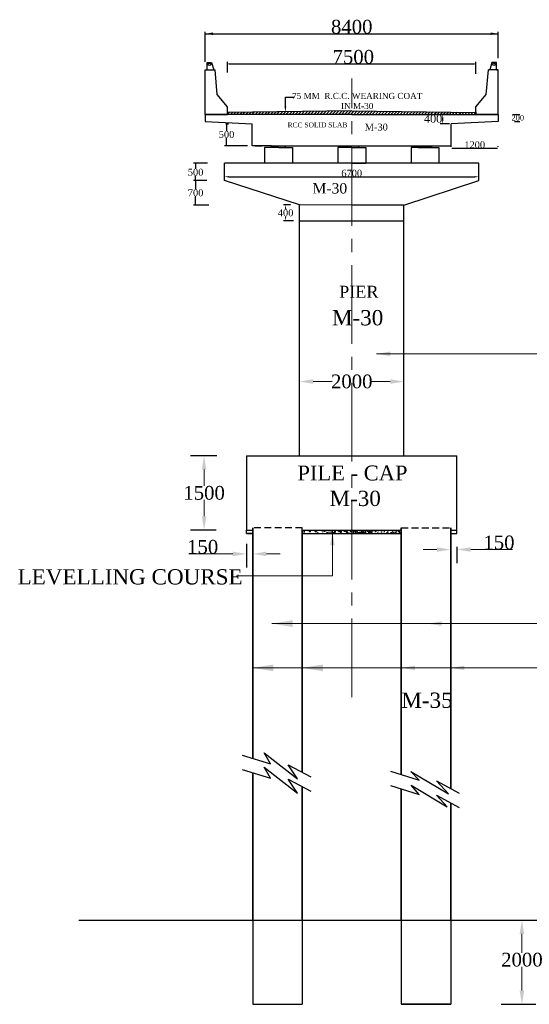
# Model space of a CAD drawing. Header units: millimetres. Extents: x -1995464 to 3071730, y 501735 to 805605.
# Tile 7 of 12: x 2824078 to 2861136, y 621152 to 692784. Entities that reach past the tile are written whole.
import ezdxf

# ---------------------------------------------------------------- set-up
doc = ezdxf.new("R2010")
doc.units = ezdxf.units.MM
doc.header["$MEASUREMENT"] = 0
for name, pattern in [('CENTER2', [28.575, 19.05, -3.175, 3.175, -3.175]), ('DASHED2', [0.375, 0.25, -0.125]), ('HIDDEN', [0.375, 0.25, -0.125])]:
    doc.linetypes.add(name, pattern=pattern)
doc.layers.add('CENTER LINE', color=1, linetype='CENTER2', lineweight=13)
doc.layers.add('Dimension', color=7, linetype='Continuous', lineweight=25)
doc.layers.add('plan', color=12, linetype='Continuous')
doc.layers.add('text', color=160, linetype='Continuous')
doc.styles.add('03', font='romant.shx')
doc.styles.get("Standard").update_dxf_attribs({"font": 'times.ttf'})
doc.dimstyles.new('2', dxfattribs={"dimtxt": 311, "dimasz": 300, "dimexe": 75, "dimexo": 75, "dimgap": 75, "dimtad": 1, "dimdec": 0, "dimzin": 0, "dimdsep": 46, "dimtxsty": '03', "dimblk": 'OBLIQUE', "dimcen": 0.09, "dimdle": 75, "dimclrd": 4, "dimclre": 4, "dimclrt": 1, "dimadec": 0, "dimazin": 0, "dimtfac": 1, "dimtdec": 0, "dimtofl": 0, "dimtmove": 0, "dimatfit": 3, "dimfxl": 1, "dimtolj": 1, "dimtzin": 0, "dimlwd": 18, "dimlwe": 18, "dimarcsym": 0})
doc.dimstyles.new('Abut-standard', dxfattribs={"dimtxt": 300, "dimasz": 200, "dimexe": 300, "dimexo": 50, "dimgap": 50, "dimtad": 0, "dimtih": 1, "dimtoh": 1, "dimdec": 0, "dimzin": 0, "dimdsep": 46, "dimtxsty": 'Standard', "dimblk": 'OBLIQUE', "dimcen": 0.09, "dimdle": 300, "dimclrd": 256, "dimclre": 256, "dimclrt": 256, "dimadec": 0, "dimazin": 0, "dimtp": 0.9995, "dimtm": 0.9995, "dimtfac": 1, "dimtdec": 0, "dimtix": 1, "dimtofl": 0, "dimtmove": 1, "dimatfit": 3, "dimfxl": 1, "dimtolj": 1, "dimtzin": 0, "dimlwd": 0, "dimlwe": 0, "dimarcsym": 0})
doc.dimstyles.get("Standard").update_dxf_attribs({"dimtxt": 400, "dimasz": 300, "dimexe": 150, "dimexo": 100, "dimgap": 0.09, "dimtad": 1, "dimtih": 1, "dimtoh": 1, "dimdec": 0, "dimzin": 0, "dimdsep": 46, "dimtxsty": 'Standard', "dimcen": 0.09, "dimadec": 0, "dimazin": 0, "dimtfac": 1, "dimtdec": 0, "dimtofl": 0, "dimtmove": 0, "dimatfit": 3, "dimfxl": 150, "dimtolj": 1, "dimtzin": 0, "dimarcsym": 0})
pattern_1 = [(0, (2782675.82995, 682533.6461), (0, 0.63423614), [])]
pattern_2 = [(45, (2782675.83, 682533.65), (-112.11817, 112.11817), [])]

# ---------------------------------------------------------------- blocks, each defined once
blk = doc.blocks.new('_Oblique')
at = {"color": 0, "linetype": 'ByBlock', "lineweight": -2}
blk.add_line((-0.5, -0.5), (0.5, 0.5), dxfattribs=at)
blk = doc.blocks.new('*D48')
at = {"color": 0, "lineweight": -2, "transparency": 16777216}
for p, q in [((2838403, 661055), (2836487, 661055)), ((2838371, 655655), (2836487, 655655))]:
    blk.add_line(p, q, dxfattribs=at)
at = {"color": 0, "lineweight": 13, "transparency": 16777216}
for p, q in [((2837487, 660055), (2837487, 658864)), ((2837487, 656655), (2837487, 657847))]:
    blk.add_line(p, q, dxfattribs=at)
at = {"color": 0, "transparency": 16777216}
for points in [[(2837321, 660055), (2837654, 660055), (2837487, 661055)], [(2837321, 656655), (2837654, 656655), (2837487, 655655)]]:
    blk.add_solid(points, dxfattribs=at)
at = {"layer": 'Defpoints', "color": 0, "transparency": 16777216}
for p in [(2837487, 661055), (2839403, 661055), (2839371, 655655)]:
    blk.add_point(p, dxfattribs=at)
at = {"color": 0, "transparency": 16777216, "insert": (2837487, 658355), "char_height": 1000, "attachment_point": 5}
blk.add_mtext('\\A1;1500', dxfattribs=at)
blk = doc.blocks.new('*D49')
at = {"color": 0, "lineweight": -2, "transparency": 16777216}
for p, q in [((2840574, 654655), (2840574, 652919)), ((2841024, 654655), (2841024, 652919))]:
    blk.add_line(p, q, dxfattribs=at)
at = {"color": 0, "lineweight": 13, "transparency": 16777216}
for p, q in [((2839574, 653919), (2836389, 653919)), ((2842024, 653919), (2843024, 653919))]:
    blk.add_line(p, q, dxfattribs=at)
at = {"color": 0, "transparency": 16777216}
for points in [[(2839574, 654086), (2839574, 653753), (2840574, 653919)], [(2842024, 654086), (2842024, 653753), (2841024, 653919)]]:
    blk.add_solid(points, dxfattribs=at)
at = {"layer": 'Defpoints', "color": 0, "transparency": 16777216}
for p in [(2840574, 655655), (2841024, 655655), (2840574, 653919)]:
    blk.add_point(p, dxfattribs=at)
at = {"color": 0, "transparency": 16777216, "insert": (2837384, 654428), "char_height": 1000, "attachment_point": 5}
blk.add_mtext('\\A1;150', dxfattribs=at)
blk = doc.blocks.new('*D50')
at = {"color": 0, "lineweight": 13, "transparency": 16777216}
for p, q in [((2854424, 654236), (2853424, 654236)), ((2856874, 654236), (2859924, 654236))]:
    blk.add_line(p, q, dxfattribs=at)
at = {"color": 0, "lineweight": -2, "transparency": 16777216}
for p, q in [((2855874, 654428), (2855874, 653236)), ((2855424, 653712), (2855424, 653236))]:
    blk.add_line(p, q, dxfattribs=at)
at = {"color": 0, "transparency": 16777216}
for points in [[(2854424, 654402), (2854424, 654069), (2855424, 654236)], [(2856874, 654402), (2856874, 654069), (2855874, 654236)]]:
    blk.add_solid(points, dxfattribs=at)
at = {"layer": 'Defpoints', "color": 0, "transparency": 16777216}
for p in [(2855874, 655428), (2855424, 654712), (2855874, 654236)]:
    blk.add_point(p, dxfattribs=at)
at = {"color": 0, "transparency": 16777216, "insert": (2858930, 654744), "char_height": 1000, "attachment_point": 5}
blk.add_mtext('\\A1;150', dxfattribs=at)
blk = doc.blocks.new('*D61')
at = {"color": 0, "lineweight": -2, "transparency": 16777216}
for p, q in [((2860274, 627274), (2861600, 627274)), ((2859087, 621152), (2861600, 621152))]:
    blk.add_line(p, q, dxfattribs=at)
at = {"color": 0, "lineweight": 13, "transparency": 16777216}
for p, q in [((2860600, 626274), (2860600, 624900)), ((2860600, 622152), (2860600, 623883))]:
    blk.add_line(p, q, dxfattribs=at)
at = {"color": 0, "transparency": 16777216}
for points in [[(2860434, 626274), (2860767, 626274), (2860600, 627274)], [(2860434, 622152), (2860767, 622152), (2860600, 621152)]]:
    blk.add_solid(points, dxfattribs=at)
at = {"layer": 'Defpoints', "color": 0, "transparency": 16777216}
for p in [(2859274, 627274), (2858087, 621152), (2860600, 621152)]:
    blk.add_point(p, dxfattribs=at)
at = {"color": 0, "transparency": 16777216, "insert": (2860600, 624392), "char_height": 1000, "attachment_point": 5}
blk.add_mtext('\\A1;2000', dxfattribs=at)
blk = doc.blocks.new('*D73')
at = {"color": 0, "lineweight": 13, "transparency": 16777216}
for p, q in [((2845424, 666459), (2846789, 666459)), ((2851024, 666459), (2849658, 666459))]:
    blk.add_line(p, q, dxfattribs=at)
at = {"color": 0, "transparency": 16777216}
for points in [[(2845424, 666626), (2845424, 666292), (2844424, 666459)], [(2851024, 666626), (2851024, 666292), (2852024, 666459)]]:
    blk.add_solid(points, dxfattribs=at)
at = {"layer": 'Defpoints', "color": 0, "transparency": 16777216}
for p in [(2844424, 666459), (2852024, 666459), (2852024, 666459)]:
    blk.add_point(p, dxfattribs=at)
at = {"color": 0, "transparency": 16777216, "insert": (2848224, 666459), "char_height": 1000, "attachment_point": 5}
blk.add_mtext('\\A1;2000', dxfattribs=at)
blk = doc.blocks.new('*D74')
at = {"color": 0, "linetype": 'ByBlock', "lineweight": -2, "ltscale": 2000, "transparency": 16777216}
for p, q in [((2855454, 683526), (2855454, 683576)), ((2855504, 683426), (2858829, 683426)), ((2858879, 683526), (2858879, 683576))]:
    blk.add_line(p, q, dxfattribs=at)
at = {"color": 0, "linetype": 'ByBlock', "ltscale": 2000, "transparency": 16777216}
for points in [[(2855504, 683434), (2855504, 683417), (2855454, 683426)], [(2858829, 683434), (2858829, 683417), (2858879, 683426)]]:
    blk.add_solid(points, dxfattribs=at)
at = {"layer": 'Defpoints', "color": 0, "linetype": 'ByBlock', "ltscale": 2000, "transparency": 16777216}
for p in [(2855454, 683426), (2858879, 683426), (2858879, 683426)]:
    blk.add_point(p, dxfattribs=at)
at = {"color": 0, "linetype": 'ByBlock', "lineweight": -2, "ltscale": 2000, "transparency": 16777216, "insert": (2857166, 683680), "char_height": 400, "attachment_point": 5}
blk.add_mtext('\\A1;{\\H1.25x;1200}', dxfattribs=at)
blk = doc.blocks.new('*D75')
at = {"color": 0, "linetype": 'ByBlock', "lineweight": -2, "ltscale": 2000, "transparency": 16777216}
for p, q in [((2838975, 681376), (2838975, 681509)), ((2839275, 681359), (2857171, 681359)), ((2857471, 681129), (2857471, 681509))]:
    blk.add_line(p, q, dxfattribs=at)
at = {"color": 0, "linetype": 'ByBlock', "ltscale": 2000, "transparency": 16777216}
for points in [[(2839275, 681409), (2839275, 681309), (2838975, 681359)], [(2857171, 681409), (2857171, 681309), (2857471, 681359)]]:
    blk.add_solid(points, dxfattribs=at)
at = {"layer": 'Defpoints', "color": 0, "linetype": 'ByBlock', "ltscale": 2000, "transparency": 16777216}
for p in [(2838975, 681276), (2857471, 681359), (2857471, 681029)]:
    blk.add_point(p, dxfattribs=at)
at = {"color": 0, "linetype": 'ByBlock', "lineweight": -2, "ltscale": 2000, "transparency": 16777216, "insert": (2848223, 681614), "char_height": 400, "attachment_point": 5}
blk.add_mtext('\\A1;{\\H1.25x;6700}', dxfattribs=at)
blk = doc.blocks.new('*D76')
at = {"color": 0, "linetype": 'ByBlock', "lineweight": -2, "ltscale": 2000, "transparency": 16777216}
for p, q in [((2837739, 682344), (2836719, 682344)), ((2836869, 682294), (2836869, 681941)), ((2836869, 681125), (2836869, 681432)), ((2837697, 681075), (2836719, 681075))]:
    blk.add_line(p, q, dxfattribs=at)
at = {"color": 0, "linetype": 'ByBlock', "ltscale": 2000, "transparency": 16777216}
for points in [[(2836861, 682294), (2836877, 682294), (2836869, 682344)], [(2836861, 681125), (2836877, 681125), (2836869, 681075)]]:
    blk.add_solid(points, dxfattribs=at)
at = {"layer": 'Defpoints', "color": 0, "linetype": 'ByBlock', "ltscale": 2000, "transparency": 16777216}
for p in [(2837839, 682344), (2836869, 681075), (2837797, 681075)]:
    blk.add_point(p, dxfattribs=at)
at = {"color": 0, "linetype": 'ByBlock', "lineweight": -2, "ltscale": 2000, "transparency": 16777216, "insert": (2836869, 681687), "char_height": 400, "attachment_point": 5}
blk.add_mtext('\\A1;{\\H1.25x;500}', dxfattribs=at)
blk = doc.blocks.new('*D77')
at = {"color": 0, "linetype": 'ByBlock', "lineweight": -2, "ltscale": 2000, "transparency": 16777216}
for p, q in [((2837697, 681075), (2836719, 681075)), ((2836869, 681025), (2836869, 680444)), ((2836869, 679352), (2836869, 679933)), ((2837839, 679302), (2836719, 679302))]:
    blk.add_line(p, q, dxfattribs=at)
at = {"color": 0, "linetype": 'ByBlock', "ltscale": 2000, "transparency": 16777216}
for points in [[(2836861, 681025), (2836877, 681025), (2836869, 681075)], [(2836861, 679352), (2836877, 679352), (2836869, 679302)]]:
    blk.add_solid(points, dxfattribs=at)
at = {"layer": 'Defpoints', "color": 0, "linetype": 'ByBlock', "ltscale": 2000, "transparency": 16777216}
for p in [(2836869, 681075), (2837797, 681075), (2837939, 679302)]:
    blk.add_point(p, dxfattribs=at)
at = {"color": 0, "linetype": 'ByBlock', "lineweight": -2, "ltscale": 2000, "transparency": 16777216, "insert": (2836869, 680188), "char_height": 400, "attachment_point": 5}
blk.add_mtext('\\A1;{\\H1.25x;700}', dxfattribs=at)
blk = doc.blocks.new('*D78')
at = {"color": 0, "linetype": 'ByBlock', "lineweight": -2, "ltscale": 2000, "transparency": 16777216}
for p, q in [((2839080, 685214), (2839269, 685214)), ((2839119, 685164), (2839119, 684686)), ((2839119, 683662), (2839119, 684177)), ((2840646, 683612), (2838969, 683612))]:
    blk.add_line(p, q, dxfattribs=at)
at = {"color": 0, "linetype": 'ByBlock', "ltscale": 2000, "transparency": 16777216}
for points in [[(2839111, 685164), (2839128, 685164), (2839119, 685214)], [(2839111, 683662), (2839128, 683662), (2839119, 683612)]]:
    blk.add_solid(points, dxfattribs=at)
at = {"layer": 'Defpoints', "color": 0, "linetype": 'ByBlock', "ltscale": 2000, "transparency": 16777216}
for p in [(2838980, 685214), (2839119, 683612), (2840746, 683612)]:
    blk.add_point(p, dxfattribs=at)
at = {"color": 0, "linetype": 'ByBlock', "lineweight": -2, "ltscale": 2000, "transparency": 16777216, "insert": (2839119, 684432), "char_height": 400, "attachment_point": 5}
blk.add_mtext('\\A1;{\\H1.25x;500}', dxfattribs=at)
blk = doc.blocks.new('*D79')
at = {"color": 0, "linetype": 'ByBlock', "lineweight": -2, "ltscale": 2000, "transparency": 16777216}
for p, q in [((2839189, 688934), (2839189, 689715)), ((2839289, 689565), (2857159, 689565)), ((2857259, 688852), (2857259, 689715))]:
    blk.add_line(p, q, dxfattribs=at)
at = {"color": 0, "linetype": 'ByBlock', "ltscale": 2000, "transparency": 16777216}
for points in [[(2839289, 689582), (2839289, 689548), (2839189, 689565)], [(2857159, 689582), (2857159, 689548), (2857259, 689565)]]:
    blk.add_solid(points, dxfattribs=at)
at = {"layer": 'Defpoints', "color": 0, "linetype": 'ByBlock', "ltscale": 2000, "transparency": 16777216}
for p in [(2857259, 689565), (2839189, 688834), (2857259, 688752)]:
    blk.add_point(p, dxfattribs=at)
at = {"color": 0, "linetype": 'ByBlock', "lineweight": -2, "ltscale": 2000, "transparency": 16777216, "insert": (2848337, 690075), "char_height": 400, "attachment_point": 5}
blk.add_mtext('\\A1;{\\H2.5x;7500}', dxfattribs=at)
blk = doc.blocks.new('*D80')
at = {"color": 0, "linetype": 'ByBlock', "lineweight": -2, "ltscale": 2000, "transparency": 16777216}
for p, q in [((2859921, 685895), (2860450, 685895)), ((2860300, 685845), (2860300, 685845)), ((2860057, 685388), (2860450, 685388)), ((2860300, 685438), (2860300, 685438))]:
    blk.add_line(p, q, dxfattribs=at)
at = {"color": 0, "linetype": 'ByBlock', "ltscale": 2000, "transparency": 16777216}
for points in [[(2860292, 685845), (2860308, 685845), (2860300, 685895)], [(2860292, 685438), (2860308, 685438), (2860300, 685388)]]:
    blk.add_solid(points, dxfattribs=at)
at = {"layer": 'Defpoints', "color": 0, "linetype": 'ByBlock', "ltscale": 2000, "transparency": 16777216}
for p in [(2859821, 685895), (2860300, 685895), (2859957, 685388)]:
    blk.add_point(p, dxfattribs=at)
at = {"color": 0, "linetype": 'ByBlock', "lineweight": -2, "ltscale": 2000, "transparency": 16777216, "insert": (2860300, 685642), "char_height": 400, "attachment_point": 5}
blk.add_mtext('\\A1;200', dxfattribs=at)
blk = doc.blocks.new('*D81')
at = {"color": 0, "linetype": 'ByBlock', "lineweight": -2, "ltscale": 2000, "transparency": 16777216}
for p, q in [((2837569, 689726), (2837569, 691908)), ((2837669, 691758), (2858779, 691758)), ((2858879, 689988), (2858879, 691908))]:
    blk.add_line(p, q, dxfattribs=at)
at = {"color": 0, "linetype": 'ByBlock', "ltscale": 2000, "transparency": 16777216}
for points in [[(2837669, 691775), (2837669, 691741), (2837569, 691758)], [(2858779, 691775), (2858779, 691741), (2858879, 691758)]]:
    blk.add_solid(points, dxfattribs=at)
at = {"layer": 'Defpoints', "color": 0, "linetype": 'ByBlock', "ltscale": 2000, "transparency": 16777216}
for p in [(2858879, 691758), (2858879, 689888), (2837569, 689626)]:
    blk.add_point(p, dxfattribs=at)
at = {"color": 0, "linetype": 'ByBlock', "lineweight": -2, "ltscale": 2000, "transparency": 16777216, "insert": (2848224, 692267), "char_height": 400, "attachment_point": 5}
blk.add_mtext('\\A1;{\\H2.5x;8400}', dxfattribs=at)
blk = doc.blocks.new('*D82')
at = {"color": 0, "linetype": 'DASHED2', "lineweight": -2, "transparency": 16777216}
for p, q in [((2843806, 679305), (2843263, 679305)), ((2843985, 678159), (2843263, 678159))]:
    blk.add_line(p, q, dxfattribs=at)
at = {"color": 0, "lineweight": -2, "transparency": 16777216}
for p, q in [((2843413, 679005), (2843413, 678986)), ((2843413, 678459), (2843413, 678477))]:
    blk.add_line(p, q, dxfattribs=at)
at = {"color": 0, "transparency": 16777216}
for points in [[(2843363, 679005), (2843463, 679005), (2843413, 679305)], [(2843363, 678459), (2843463, 678459), (2843413, 678159)]]:
    blk.add_solid(points, dxfattribs=at)
at = {"layer": 'Defpoints', "color": 0, "transparency": 16777216}
for p in [(2843906, 679305), (2843413, 678159), (2844085, 678159)]:
    blk.add_point(p, dxfattribs=at)
at = {"color": 0, "transparency": 16777216, "insert": (2843413, 678732), "char_height": 400, "attachment_point": 5}
blk.add_mtext('\\A1;{\\H1.25x;400}', dxfattribs=at)

msp = doc.modelspace()

# ---------------------------------------------------------------- hatches: boundary and pattern name
h = msp.add_hatch()
h.set_pattern_fill('ANSI31', color=256, scale=1268.472281, style=0)
h.set_pattern_definition(pattern_2)
h.paths.add_polyline_path([(2839188.5, 686028.6), (2839188.5, 685895.3), (2848223.7, 685895.3), (2848223.7, 686149.3)])
h = msp.add_hatch()
h.set_pattern_fill('ANSI31', color=256, scale=1268.472281, style=0)
h.set_pattern_definition(pattern_2)
h.paths.add_polyline_path([(2857258.9, 685895.3), (2857258.9, 686028.6), (2848225, 686149.3), (2848223.7, 686149.3), (2848223.7, 685895.3)])
h = msp.add_hatch()
h.set_pattern_fill('_USER', color=256, scale=0.634236, style=0, pattern_type=0)
h.set_pattern_definition(pattern_1)
h.paths.add_polyline_path([(2843403.5, 683612), (2842388.7, 683612), (2842388.7, 683485.2), (2842896.1, 683485.2), (2843403.5, 683485.2)])
h.paths.add_polyline_path([(2848731.1, 683612), (2848223.7, 683612), (2848223.7, 683485.2), (2848731.1, 683485.2)])
h.paths.add_polyline_path([(2848223.7, 683612), (2847716.3, 683612), (2847716.3, 683485.2), (2848223.7, 683485.2)])
h = msp.add_hatch()
h.set_pattern_fill('_USER', color=256, scale=0.634236, style=0, pattern_type=0)
h.set_pattern_definition(pattern_1)
h.paths.add_polyline_path([(2854058.7, 683612), (2853043.9, 683612), (2853043.9, 683485.2), (2853551.3, 683485.2), (2854058.7, 683485.2)])
h = msp.add_hatch()
h.set_pattern_fill('AR-CONC', color=0, scale=83.333335, style=0)
h.set_pattern_definition([(50, (-687164.3, 106614.3), (597.71683, -52.29345), [62.5, -687.50001]), (355, (-687164.3, 106614.3), (-115.62611, 626.82679), [50, -550.00001]), (100.4514, (-687114.5, 106609.94), (482.09116, 574.53296), [53.11683, -584.2851]), (46.1842, (-687164.3, 106781), (889.36756, -137.93251), [93.75, -1031.25002]), (96.6356, (-687090.2, 106769.5), (778.8856, 811.7649), [79.67524, -876.42752]), (351.1842, (-687164.3, 106781), (778.88497, 811.76552), [75, -825.00002]), (21, (-687080.96, 106739.3), (497.422553, -335.51575), [62.5, -687.50001]), (326, (-687080.96, 106739.3), (202.76278, 604.29172), [50, -550.00001]), (71.4514, (-687039.5, 106711.34), (700.18554, 268.77542), [53.11683, -584.2851]), (37.5, (-687164.3, 106614.3), (10.133213, 277.41155), [0, -543.333344, 0, -558.333345, 0, -552.083344]), (7.5, (-687164.3, 106614.3), (219.22462, 328.676433), [0, -318.33334, 0, -530.833344, 0, -210.41667]), (327.5, (-687350.12, 106614.3), (444.852039, -18.795727), [0, -208.333337, 0, -650.000013, 0, -862.500017]), (317.5, (-687433.46, 106614.3), (485.988484, 83.42082), [0, -270.83334, 0, -431.666675, 0, -612.50001])])
h.paths.add_polyline_path([(2851823.7, 655405.3), (2851823.7, 655655.3), (2846757.2, 655655.3), (2846757.2, 655405.3)])
at = {"layer": 'plan', "linetype": 'Continuous', "lineweight": 0}
h = msp.add_hatch(dxfattribs=at)
h.set_pattern_fill('AR-CONC', color=0, scale=83.333335, style=0)
h.set_pattern_definition([(50, (-689412.1, 106614.3), (597.71683, -52.29345), [62.5, -687.50001]), (355, (-689412.1, 106614.3), (-115.62611, 626.82679), [50, -550.00001]), (100.4514, (-689362.3, 106609.94), (482.09116, 574.53296), [53.11683, -584.2851]), (46.1842, (-689412.1, 106781), (889.36756, -137.93251), [93.75, -1031.25002]), (96.6356, (-689338, 106769.5), (778.8856, 811.7649), [79.67524, -876.42752]), (351.1842, (-689412.1, 106781), (778.88497, 811.76552), [75, -825.00002]), (21, (-689328.77, 106739.3), (497.422553, -335.51575), [62.5, -687.50001]), (326, (-689328.8, 106739.3), (202.76278, 604.29172), [50, -550.00001]), (71.4514, (-689287.3, 106711.34), (700.18554, 268.77542), [53.11683, -584.2851]), (37.5, (-689412.1, 106614.3), (10.133213, 277.41155), [0, -543.333344, 0, -558.333345, 0, -552.083344]), (7.5, (-689412.1, 106614.3), (219.22462, 328.676433), [0, -318.33334, 0, -530.833344, 0, -210.41667]), (327.5, (-689597.94, 106614.3), (444.852039, -18.795727), [0, -208.333337, 0, -650.000013, 0, -862.500017]), (317.5, (-689681.27, 106614.3), (485.988484, 83.42082), [0, -270.83334, 0, -431.666675, 0, -612.50001])])
h.paths.add_polyline_path([(2849667.9, 655405.3), (2849667.9, 655655.3), (2844623.7, 655655.3), (2844623.7, 655405.3)])

# ---------------------------------------------------------------- linework, layer by layer
for p, q in [((2837568.5, 691758), (2858878.9, 691758)), ((2848223.7, 685895.3), (2837568.5, 685895.3)), ((2837568.5, 685895.3), (2837568.5, 685387.9)), ((2848223.7, 685895.3), (2838710.1, 685895.3)), ((2848225, 686149.3), (2839188.5, 686028.6)), ((2848223.7, 685895.3), (2858878.9, 685895.3)), ((2848223.7, 685895.3), (2857737.2, 685895.3)), ((2848225, 686149.3), (2857258.9, 686028.6)), ((2858878.9, 685387.9), (2855454, 685206.5)), ((2855454, 683612), (2855454, 685206.5)), ((2842388.7, 683612), (2840993.4, 683612)), ((2841198.4, 683612), (2841699.5, 683612)), ((2842896.1, 683485.2), (2841881.3, 683485.2)), ((2841881.3, 683485.2), (2841881.3, 682343.6)), ((2842388.7, 683612), (2843403.5, 683612)), ((2842388.7, 683485.2), (2842388.7, 683612)), ((2842896.1, 683485.2), (2842388.7, 683485.2)), ((2842896.1, 683485.2), (2843403.5, 683485.2)), ((2842896.1, 683485.2), (2843910.9, 683485.2)), ((2843403.5, 683485.2), (2843403.5, 683612)), ((2843403.5, 683612), (2853043.9, 683612)), ((2843910.9, 683485.2), (2843910.9, 682343.6)), ((2848223.7, 683485.2), (2847208.9, 683485.2)), ((2847208.9, 683485.2), (2847208.9, 682343.6)), ((2847716.3, 683485.2), (2847716.3, 683612)), ((2847716.3, 683612), (2848731.1, 683612)), ((2848223.7, 683485.2), (2847716.3, 683485.2)), ((2848223.7, 683485.2), (2849238.5, 683485.2)), ((2848223.7, 683485.2), (2848731.1, 683485.2)), ((2848731.1, 683485.2), (2848731.1, 683612)), ((2849238.5, 683485.2), (2849238.5, 682343.6)), ((2853551.3, 683485.2), (2852536.5, 683485.2)), ((2852536.5, 683485.2), (2852536.5, 682343.6)), ((2853043.9, 683612), (2854058.7, 683612)), ((2853043.9, 683485.2), (2853043.9, 683612)), ((2853551.3, 683485.2), (2853043.9, 683485.2)), ((2853551.3, 683485.2), (2854058.7, 683485.2)), ((2853551.3, 683485.2), (2854566, 683485.2)), ((2854058.7, 683485.2), (2854058.7, 683612)), ((2854058.7, 683612), (2855454, 683612)), ((2854566, 683485.2), (2854566, 682343.6)), ((2838974.8, 681075.1), (2838974.8, 682343.6)), ((2857471.3, 682342.5), (2840036.8, 682343.6)), ((2848223.7, 682343.6), (2849238.5, 682343.6)), ((2857470, 681075.1), (2857471.3, 682334.3)), ((2844423.1, 661055.3), (2844423.1, 679304.8)), ((2852023.1, 661055.3), (2852023.1, 679304.8))]:
    msp.add_line(p, q)
at = {"ltscale": 2}
for p, q in [((2838132.3, 691761.6), (2858315.1, 691761.6)), ((2858878.9, 691883.2), (2858878.9, 691886.9)), ((2840036.8, 682343.6), (2838974.8, 682343.6)), ((2838974.8, 681529.6), (2838974.8, 681539.2)), ((2844423.1, 679304.8), (2838974.8, 681075.1)), ((2852023.1, 679301.7), (2857470, 681075.1)), ((2848223.1, 679301.7), (2844423.1, 679304.8)), ((2852023.1, 679301.7), (2848223.1, 679301.7))]:
    msp.add_line(p, q, dxfattribs=at)
at = {"color": 0}
for p, q in [((2837568.5, 687335.3), (2837568.5, 689135.3)), ((2837568.5, 689135.3), (2838288.5, 689135.3)), ((2837568.5, 689135.3), (2837705.3, 689135.3)), ((2837705.3, 689135.3), (2837705.3, 689675.3)), ((2837705.3, 689135.3), (2837705.3, 689675.3)), ((2837705.3, 689675.3), (2838037.3, 689675.3)), ((2838037.3, 689675.3), (2838191.1, 689135.3)), ((2838449.3, 687335.3), (2838288.5, 689135.3)), ((2857998.1, 687335.3), (2858158.9, 689135.3)), ((2858878.9, 689135.3), (2858158.9, 689135.3)), ((2858410, 689675.3), (2858256.2, 689135.3)), ((2858742.1, 689675.3), (2858410, 689675.3)), ((2858742.1, 689135.3), (2858742.1, 689675.3)), ((2858742.1, 689135.3), (2858742.1, 689675.3)), ((2858742.1, 689135.3), (2858742.1, 689675.3)), ((2858742.1, 689135.3), (2858742.1, 689675.3)), ((2858742.1, 689135.3), (2858878.9, 689135.3)), ((2858878.9, 687335.3), (2858878.9, 689135.3)), ((2858878.9, 687335.3), (2858878.9, 689135.3)), ((2858878.9, 685895.3), (2858878.9, 688213.5)), ((2837568.5, 686435.3), (2837568.5, 687335.3)), ((2839188.5, 686435.3), (2838449.3, 687335.3)), ((2857258.9, 686435.3), (2857998.1, 687335.3)), ((2858878.9, 686435.3), (2858878.9, 687335.3)), ((2858878.9, 686435.3), (2858878.9, 687335.3)), ((2837568.5, 685895.3), (2837568.5, 686435.3)), ((2839188.5, 685895.3), (2839188.5, 686435.3)), ((2839188.5, 685895.3), (2839188.5, 686435.3)), ((2857258.9, 685895.3), (2857258.9, 686435.3)), ((2858878.9, 685895.3), (2858878.9, 686656.4)), ((2858878.9, 685895.3), (2858878.9, 686435.3)), ((2858878.9, 685895.3), (2858878.9, 686435.3)), ((2837568.5, 685895.3), (2837568.5, 686075.3)), ((2837568.5, 685895.3), (2839188.5, 685895.3)), ((2837568.5, 685895.3), (2839188.5, 685895.3)), ((2839188.5, 686075.3), (2839188.5, 685895.3)), ((2857258.9, 686075.3), (2857258.9, 685895.3)), ((2858878.9, 685895.3), (2857258.9, 685895.3)), ((2858878.9, 685895.3), (2858878.9, 686075.3)), ((2858878.9, 685895.3), (2858878.9, 686075.3)), ((2858878.9, 685895.3), (2858878.9, 686075.3)), ((2858878.9, 685895.3), (2858878.9, 685387.9)), ((2844423.1, 678158.6), (2852023.1, 678158.6)), ((2840573.7, 655655.3), (2841023.7, 655655.3)), ((2840573.7, 655655.3), (2841023.7, 655655.3)), ((2840573.7, 655655.3), (2841023.7, 655655.3)), ((2840573.7, 655405.3), (2840573.7, 655655.3)), ((2841023.7, 655655.3), (2841023.7, 655821.9)), ((2844623.7, 655655.3), (2844623.7, 655821.9)), ((2844623.7, 655655.3), (2851823.7, 655655.3)), ((2851823.7, 655655.3), (2851823.7, 655655.3)), ((2855423.7, 655655.3), (2855423.7, 655821.9)), ((2855423.7, 655655.3), (2855873.7, 655655.3)), ((2855873.7, 655405.3), (2855873.7, 655655.3)), ((2841023.7, 655405.3), (2840573.7, 655405.3)), ((2840573.7, 655405.3), (2841023.7, 655405.3)), ((2841023.7, 655405.3), (2840573.7, 655405.3)), ((2844623.7, 655405.3), (2851823.7, 655405.3)), ((2855423.7, 655405.3), (2855873.7, 655405.3)), ((2848223.7, 643406.7), (2848223.7, 643406.7))]:
    msp.add_line(p, q, dxfattribs=at)
at = {"color": 0, "linetype": 'ByBlock', "lineweight": -2, "ltscale": 2000}
msp.add_line((2843397.9, 686488.4), (2843397.9, 687139.3), dxfattribs=at)
at = {"color": 0, "ltscale": 20}
for p, q in [((2843397.9, 687139.3), (2844047.4, 687139.3)), ((2854840.2, 685453.9), (2854840.2, 685650.3)), ((2837568.5, 685387.9), (2840993.4, 685213.7)), ((2840993.4, 683612), (2840993.4, 685213.7))]:
    msp.add_line(p, q, dxfattribs=at)
at = {"ltscale": 2000}
for p, q in [((2855330.7, 685897.8), (2854654.6, 685897.8)), ((2855330.7, 685206.5), (2854654.6, 685206.5)), ((2840253.8, 639278.5), (2842317.1, 638635.8)), ((2842317.1, 638635.8), (2841846.5, 639445.4)), ((2841846.5, 639445.4), (2844280.6, 637549.8)), ((2842317.1, 637594.5), (2841846.5, 638404.2)), ((2841846.5, 638404.2), (2844280.6, 636508.5)), ((2843593.6, 638583.6), (2845246.9, 637694.4)), ((2844280.6, 637549.8), (2843593.6, 638583.6)), ((2840253.8, 638237.2), (2842317.1, 637594.5)), ((2843593.6, 637542.3), (2845246.9, 636653.1)), ((2844280.6, 636508.5), (2843593.6, 637542.3)), ((2851053.8, 638103.1), (2853117.1, 637460.4)), ((2853117.1, 637460.4), (2852519.1, 638084.7)), ((2852519.1, 638084.7), (2855262.4, 636472.9)), ((2851053.8, 637061.8), (2853117.1, 636419.1)), ((2853117.1, 636419.1), (2852541.3, 637093.6)), ((2852541.3, 637093.6), (2855165.9, 635511)), ((2854393.6, 637408.2), (2856046.9, 636519)), ((2855262.4, 636472.9), (2854393.6, 637408.2)), ((2854393.6, 636366.9), (2856046.9, 635477.7)), ((2855165.9, 635511), (2854393.6, 636366.9))]:
    msp.add_line(p, q, dxfattribs=at)
at = {"color": 0, "ltscale": 2}
for p, q in [((2840573.7, 661055.3), (2840573.7, 655655.3)), ((2855873.7, 655655.3), (2855873.7, 661055.3)), ((2855423.7, 621151.6), (2851823.7, 621151.6))]:
    msp.add_line(p, q, dxfattribs=at)
at = {"color": 1, "linetype": 'Continuous', "ltscale": 1000}
for p, q in [((2840573.7, 661055.3), (2855873.7, 661055.3)), ((2828384, 627275.8), (2916970.7, 627275.8)), ((2841023.7, 627275.8), (2841023.7, 621151.6)), ((2844623.7, 627275.8), (2844623.7, 621151.6)), ((2851823.7, 627275.8), (2851823.7, 621151.6)), ((2855423.7, 627275.8), (2855423.7, 621151.6)), ((2841023.7, 621151.6), (2844623.7, 621151.6)), ((2841023.7, 621151.6), (2844623.7, 621151.6)), ((2851823.7, 621151.6), (2855423.7, 621151.6))]:
    msp.add_line(p, q, dxfattribs=at)
at = {"color": 0, "linetype": 'HIDDEN', "ltscale": 2000}
for p, q in [((2844623.7, 655821.9), (2841023.7, 655821.9)), ((2851823.7, 655821.9), (2855423.7, 655821.9))]:
    msp.add_line(p, q, dxfattribs=at)
at = {"lineweight": 35, "ltscale": 2000}
for p, q in [((2841023.7, 655821.9), (2841023.7, 639038.7)), ((2841023.7, 655655.3), (2841023.7, 639038.7)), ((2844623.7, 655655.3), (2844623.7, 638029.6)), ((2851823.7, 637863.3), (2851823.7, 655821.9)), ((2851823.7, 655655.3), (2851823.7, 637863.3)), ((2855423.7, 655821.9), (2855423.7, 636854.2)), ((2855423.7, 655655.3), (2855423.7, 636854.2)), ((2841023.7, 637997.4), (2841023.7, 627275.8)), ((2844623.7, 636988.3), (2844623.7, 627275.8)), ((2851823.7, 627275.8), (2851823.7, 636822)), ((2851823.7, 636822), (2851823.7, 627275.8)), ((2855423.7, 635812.9), (2855423.7, 627275.8)), ((2855423.7, 635812.9), (2855423.7, 627275.8))]:
    msp.add_line(p, q, dxfattribs=at)
at = {"color": 0, "lineweight": 13}
msp.add_line((2846821.9, 652332), (2839852.6, 652332), dxfattribs=at)
at = {"color": 0}
for centre in [(2837881.1, 689530.6), (2858566.2, 689530.6)]:
    msp.add_circle(centre, 90, dxfattribs=at)
at = {"ltscale": 2}
for points in [[(2838132.3, 691855.6), (2838132.3, 691667.7), (2837568.5, 691761.6)], [(2858315.1, 691855.6), (2858315.1, 691667.7), (2858878.9, 691761.6)]]:
    msp.add_solid(points, dxfattribs=at)
at = {"color": 0, "linetype": 'ByBlock', "lineweight": -2, "ltscale": 2000}
msp.add_solid([(2843328.5, 686488.4), (2843467.4, 686488.4), (2843397.9, 686071.6)], dxfattribs=at)
at = {"color": 0, "ltscale": 20}
msp.add_solid([(2854798.9, 685650.3), (2854881.4, 685650.3), (2854840.2, 685897.8)], dxfattribs=at)
at = {"ltscale": 2000}
msp.add_solid([(2854798.9, 685453.9), (2854881.4, 685453.9), (2854840.2, 685206.5)], dxfattribs=at)
at = {"layer": 'CENTER LINE', "ltscale": 300}
msp.add_line((2848223.7, 643493.8), (2848223.7, 688500.6), dxfattribs=at)

# ---------------------------------------------------------------- texts
at = {"ltscale": 2, "insert": (2848621.5, 687461.6), "char_height": 440.859, "width": 12858.574, "attachment_point": 2}
msp.add_mtext('\\pxi-3,l3,t3;75 MM  R.C.C. WEARING COAT\\PIN M-30', dxfattribs=at)
at = {"linetype": 'CENTER2', "insert": (2854142.6, 685574.2), "char_height": 587.81, "attachment_point": 5}
msp.add_mtext('400', dxfattribs=at)
at = {"color": 0, "char_height": 500, "width": 4796.72, "attachment_point": 1}
for s, insert in [('{\\H0.7111x;RCC SOLID\\fTimes New Roman|b0|i0|c204|p18; SLAB\\H1.406x; }', (2843561.8, 685307.5)), ('M-30', (2849172.1, 685219.7))]:
    msp.add_mtext(s, dxfattribs=dict(at, insert=insert))
at = {"insert": (2846631.5, 680511), "char_height": 751.69, "attachment_point": 5}
msp.add_mtext('M-30', dxfattribs=at)
at = {"layer": 'text', "color": 0, "lineweight": 20}
for s, height, p in [('PIER ', 875, (2847308.4, 672554.4)), ('M-30', 1111.11, (2846789.1, 670548.1)), ('  PILE - CAP', 1083.333, (2843459.8, 659264.5)), ('M-30', 1111.11, (2846610.3, 657404.5)), ('LEVELLING COURSE', 1111.111, (2823924.7, 651696.7)), ('M-35', 1111.11, (2851833.6, 642719.4))]:
    msp.add_text(s, height=height, dxfattribs=at).set_placement(p)

# ---------------------------------------------------------------- dimensions: what is measured, and where the dimension line sits
at = {"color": 0, "linetype": 'ByBlock', "lineweight": -2, "ltscale": 2000}
for base, p1, p2, text, override, picture, middle in [((2858878.9, 691758), (2837568.5, 689626.4), (2858878.9, 689888), '{\\H2.5x;8400}', {"dimasz": 100}, '*D81', (2848223.7, 692266.7)), ((2858878.9, 683425.8), (2855454, 683425.8), (2858878.9, 683425.8), '{\\H1.25x;1200}', {"dimasz": 50}, '*D74', (2857166.4, 683680.2))]:
    dim = msp.add_linear_dim(base=base, p1=p1, p2=p2, text=text, dimstyle='Standard', override=override, dxfattribs=at)
    dim.commit()
    dim.dimension.update_dxf_attribs({"geometry": picture, "text_midpoint": middle})
for base, p1, p2, text, override, picture, middle in [((2857258.9, 689565), (2839188.5, 688834.2), (2857258.9, 688752.3), '{\\H2.5x;7500}', {"dimasz": 100}, '*D79', (2848337.5, 689565)), ((2857471.3, 681359.2), (2838974.8, 681275.8), (2857471.3, 681029.2), '{\\H1.25x;6700}', {"dimasz": 300}, '*D75', (2848223, 681359.2))]:
    dim = msp.add_linear_dim(base=base, p1=p1, p2=p2, text=text, dimstyle='Standard', override=override, dxfattribs=at)
    dim.commit()
    dim.dimension.update_dxf_attribs({"geometry": picture, "text_midpoint": middle, "dimtype": 160})
for base, p1, p2, text, picture, middle in [((2860300, 685895.3), (2859956.9, 685387.9), (2859821, 685895.3), '200', '*D80', (2860300, 685641.6)), ((2839119.5, 683612), (2838979.6, 685213.7), (2840745.9, 683612), '{\\H1.25x;500}', '*D78', (2839119.5, 684431.5)), ((2836869.2, 681075.1), (2837838.8, 682343.6), (2837797, 681075.1), '{\\H1.25x;500}', '*D76', (2836869.2, 681686.9)), ((2836869.2, 681075.1), (2837938.7, 679301.7), (2837797, 681075.1), '{\\H1.25x;700}', '*D77', (2836869.2, 680188.4))]:
    dim = msp.add_linear_dim(base=base, p1=p1, p2=p2, angle=90, text=text, dimstyle='Standard', override={"dimasz": 50}, dxfattribs=at)
    dim.commit()
    dim.dimension.update_dxf_attribs({"geometry": picture, "text_midpoint": middle, "dimtype": 160})
dim = msp.add_linear_dim(base=(2843413, 678158.6), p1=(2843906.1, 679304.8), p2=(2844085, 678158.6), angle=90, text='{\\H1.25x;400}', dimstyle='Standard')
dim.commit()
dim.dimension.update_dxf_attribs({"geometry": '*D82', "text_midpoint": (2843413, 678731.7)})
dim = msp.add_linear_dim(base=(2852023.6, 666458.9), p1=(2844423.6, 666458.9), p2=(2852023.6, 666458.9), text='2000', dimstyle='Standard', override={"dimtxt": 1000, "dimasz": 1000, "dimexe": 1000, "dimexo": 1000, "dimtad": 0, "dimdle": 500, "dimfxl": 300, "dimlwd": 13})
dim.commit()
dim.dimension.update_dxf_attribs({"geometry": '*D73', "text_midpoint": (2848223.6, 666458.9)})
at = {"color": 0}
dim = msp.add_linear_dim(base=(2837487.5, 661055.3), p1=(2839371.4, 655655.3), p2=(2839403.1, 661055.3), angle=90, text='1500', dimstyle='Standard', override={"dimtxt": 1000, "dimasz": 1000, "dimexe": 1000, "dimexo": 1000, "dimdle": 500, "dimfxl": 300, "dimlwd": 13}, dxfattribs=at)
dim.commit()
dim.dimension.update_dxf_attribs({"geometry": '*D48', "text_midpoint": (2837487.5, 658355.3)})
for base, p1, p2, picture, middle in [((2840573.7, 653919.4), (2841023.7, 655655.3), (2840573.7, 655655.3), '*D49', (2837383.7, 653919.4)), ((2855873.7, 654235.6), (2855423.7, 654712.1), (2855873.7, 655427.6), '*D50', (2858929.7, 654235.6))]:
    dim = msp.add_linear_dim(base=base, p1=p1, p2=p2, text='150', dimstyle='Standard', override={"dimtxt": 1000, "dimasz": 1000, "dimexe": 1000, "dimexo": 1000, "dimsah": 1, "dimdle": 500, "dimfxl": 300, "dimlwd": 13}, dxfattribs=at)
    dim.commit()
    dim.dimension.update_dxf_attribs({"geometry": picture, "text_midpoint": middle, "dimtype": 160})
dim = msp.add_linear_dim(base=(2860600.3, 621151.6), p1=(2859274.5, 627273.6), p2=(2858087.1, 621151.6), angle=90, text='2000', dimstyle='Standard', override={"dimtxt": 1000, "dimasz": 1000, "dimexe": 1000, "dimexo": 1000, "dimsah": 1, "dimdle": 500, "dimfxl": 300, "dimlwd": 13}, dxfattribs=at)
dim.commit()
dim.dimension.update_dxf_attribs({"geometry": '*D61', "text_midpoint": (2860600.3, 624391.7), "dimtype": 160})

# ---------------------------------------------------------------- leaders
at = {"layer": 'Dimension'}
msp.add_leader([(2850031.7, 668477), (2865069.1, 668477)], dimstyle='2', override={"dimasz": 1000, "dimtad": 0}, dxfattribs=at)
at = {"layer": 'plan', "color": 0, "linetype": 'Continuous', "lineweight": 9}
for points, override in [([(2846820.2, 655536.4), (2846821.9, 652332), (2846821.9, 652331.8)], {"dimasz": 1000}), ([(2842422.2, 648846.2), (2853843.1, 648846.3)], {"dimasz": 1500}), ([(2853755.5, 648846.3), (2864675.1, 648846.3)], {"dimasz": 1000}), ([(2841023.7, 645626.5), (2851345.7, 645626.5)], {"dimasz": 1500}), ([(2844623.7, 645626.5), (2855423.7, 645626.5)], {"dimasz": 1500}), ([(2851823.7, 645626.5), (2862990, 645626.5)], {"dimasz": 1000}), ([(2855423.7, 645626.5), (2858902, 645626.5)], {"dimasz": 1000})]:
    msp.add_leader(points, dimstyle='Abut-standard', override=override, dxfattribs=at)

doc.saveas('drawing.dxf')
